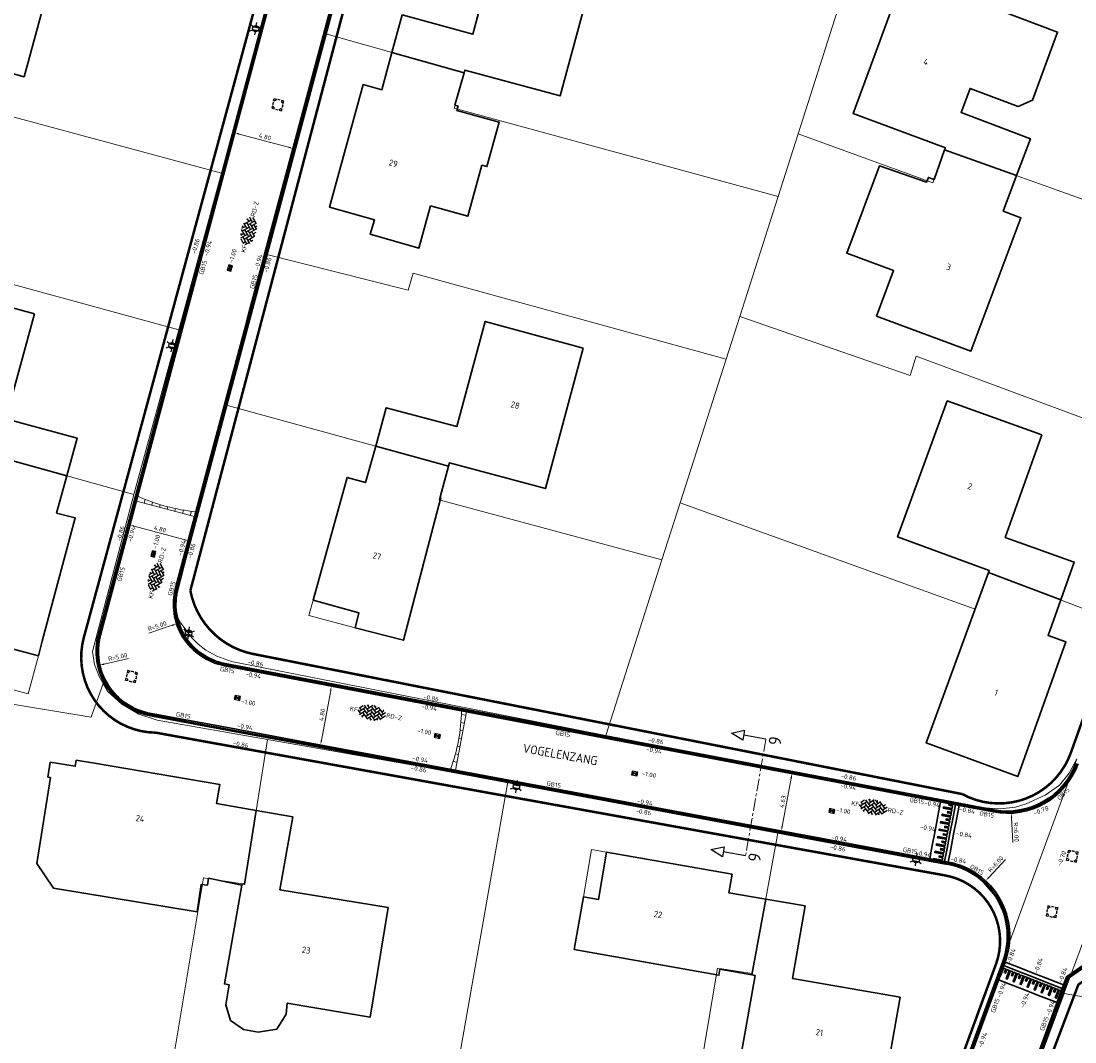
# Model space of a CAD drawing. Header units: metres. Extents: x 2514 to 227642, y 1683 to 852646.
# Tile 113 of 256: x 113650 to 113734, y 426273 to 426354. Entities that reach past the tile are written whole.
import ezdxf
from ezdxf.enums import TextEntityAlignment as Align
from ezdxf.lldxf.tags import DXFTag

# ---------------------------------------------------------------- set-up
doc = ezdxf.new("R2010")
doc.units = ezdxf.units.M
doc.linetypes.add('XX-CENTER', pattern=[8, 5, -1, 1, -1])
doc.layers.get('Defpoints').update_dxf_attribs({"color": 244, "lineweight": 35})
for name, color, linetype, lineweight in [('B-WE-KG-GRENS_PERCEEL-GV', 252, 'KG-PERCEEL', 18), ('B-WE-OG-BEBOUWING-GV', 4, 'Continuous', 35), ('B-WE-OG-BEBOUWING_HUISNUMMER-T25-200', 7, 'Continuous', 25), ('B-WE-OG-BEBOUWING_OVERBOUWING-GV', 4, 'Continuous', 18), ('B-WE-OG-BEBOUWING_STRAATNAAM-T35', 2, 'Continuous', 35), ('N-WE-IE-MEUBILAIR_WEGMEUBILAIR_LICHTMAST-S', 7, 'Continuous', 25), ('N-WE-KG-WERKGRENS-G', 7, 'XX-CENTER', 35), ('N-WE-RI-HWA_KOLK-S', 150, 'Continuous', 25), ('N-WE-RI-PUT-OPHOOGTEBRENGEN-S', 7, 'Continuous', 25), ('N-WE-VH-DREMPEL_BESTRAAT-G', 1, 'Continuous', 35), ('N-WE-VH-KANTOPSLUITING-T18', 1, 'Continuous', 18), ('N-WE-VH-KANTOPSLUITING_ACHTERKANTBAND-G', 1, 'Continuous', 50), ('N-WE-VH-KANTOPSLUITING_GELEIDEBAND-G', 2, 'Continuous', 35), ('N-WE-VH-KANTOPSLUITING_OPSLUITBAND_150X250-G', 1, 'Continuous', 35), ('N-WE-VH-M', 7, 'Continuous', 18), ('N-WE-VH-NAP-T18', 1, 'Continuous', 18), ('N-WE-VH-VERHARDING_BETONSTRAATSTEEN-S', 1, 'Continuous', 25), ('N-WE-VH-VERKANTING-G', 252, 'Continuous', 5), ('X-XX-AL-VERWIJZING-S', 7, 'Continuous', 25), ('X-XX-AL-VERWIJZING_DOORSNEDE-G', 7, 'XX-CENTER', 18)]:
    doc.layers.add(name, color=color, linetype=linetype, lineweight=lineweight)
doc.styles.add('ISO', font='NLCS-ISO.ttf')
doc.styles.add('NLCS-ISO', font='NLCS-ISO.ttf', dxfattribs={"height": 1.8})
doc.styles.add('NLCS-ISO-M200-T18', font='NLCS-ISO.ttf', dxfattribs={"height": 0.36})
doc.styles.add('NLCS-ISO-M200-T25', font='NLCS-ISO.ttf', dxfattribs={"height": 0.5})
doc.styles.add('NLCS-ISO-M200-T35', font='NLCS-ISO.ttf', dxfattribs={"height": 0.7})
doc.styles.get("Standard").update_dxf_attribs({"font": 'romans'})
tags = doc.linetypes.add('KG-PERCEEL', pattern='A,5.5,-2,["P",Standard,S=1.8,R=0,X=-0.5,Y=-0.9],-2,5.5,-2,[5,NLCS.SHX,S=0.75,R=0,X=0,Y=0],-2', length=19).pattern_tags.tags
tags[6] = DXFTag(74, 10)
doc.dimstyles.new('NLCS-M200-T18-PIJL_L2_H1', dxfattribs={"dimscale": 0.2, "dimtxt": 2.5, "dimasz": 1.8, "dimexe": 2, "dimexo": 2, "dimgap": 0.7, "dimtad": 1, "dimzin": 0, "dimdsep": 46, "dimtxsty": 'NLCS-ISO-M200-T18', "dimcen": 0, "dimdle": 2, "dimclrd": 256, "dimclre": 256, "dimclrt": 1, "dimadec": 1, "dimazin": 0, "dimtfac": 1, "dimtdec": 3, "dimtofl": 0, "dimtmove": 0, "dimatfit": 3, "dimfxl": 2, "dimfxlon": 1, "dimtfillclr": 256, "dimtolj": 1, "dimtzin": 0, "dimlwd": -1, "dimlwe": -1, "dimarcsym": 0})

# ---------------------------------------------------------------- blocks, each defined once
blk = doc.blocks.new('SVH-BSS_KEIFORMAAT_KEPER-SO')
at = {"ltscale": 0.1}
for p, q in [((-5.34, 0.88), (-4.45, 0)), ((-5.2, 0.74), (-4.03, 1.91)), ((-5.2, -0.74), (-2.97, 1.48)), ((-4.81, -1.84), (-2.97, 0)), ((-4.56, 1.6), (-4.45, 1.48)), ((-3.71, 0.74), (-1.48, -1.48)), ((-3.6, 2.11), (-1.48, 0)), ((-2.48, 2.48), (-1.48, 1.48)), ((-2.23, 0.74), (-0.21, 2.76)), ((-2.23, 2.23), (-1.85, 2.61)), ((-2.23, -0.74), (0, 1.48)), ((-2.23, -2.23), (0, 0)), ((-0.74, 2.23), (1.48, 0)), ((-0.74, 0.74), (1.48, -1.48)), ((0.22, 2.75), (1.48, 1.48)), ((0.74, 2.23), (1.2, 2.68)), ((0.74, 0.74), (2.45, 2.45)), ((0.74, -0.74), (2.97, 1.48)), ((0.74, -2.23), (2.97, 0)), ((2.23, 2.23), (4.45, 0)), ((2.23, 0.74), (4.45, -1.48)), ((3.71, 0.74), (4.5, 1.53)), ((3.71, -0.74), (5.25, 0.79)), ((4.22, 1.72), (4.45, 1.48)), ((5.2, 0.74), (5.39, 0.55)), ((-5.73, -0.2), (-4.45, -1.48)), ((-3.89, -2.41), (-2.97, -1.48)), ((-3.71, -0.74), (-1.48, -2.97)), ((-3.71, -2.23), (-3.27, -2.67)), ((-1.59, -3.08), (0, -1.48)), ((-0.74, -0.74), (1.48, -2.97)), ((-0.74, -2.23), (0.21, -3.18)), ((-0.22, -3.19), (0, -2.97)), ((1.36, -3.09), (2.97, -1.48)), ((2.23, -0.74), (3.84, -2.36)), ((2.23, -2.23), (2.78, -2.78)), ((3.71, -2.23), (5.57, -0.37)), ((5.2, -0.74), (5.41, -0.95))]:
    blk.add_line(p, q, dxfattribs=at)
at = {"style": 'NLCS-ISO'}
blk.add_attdef('FORMAAT', text='', height=1.8, dxfattribs=at).set_placement((-5.83, -0.22), align=Align.MIDDLE_RIGHT)
blk.add_attdef('KLEUR', text='', height=1.8, dxfattribs=at).set_placement((5.82, -0.22), align=Align.MIDDLE_LEFT)
at = {"style": 'NLCS-ISO', "flags": 1}
blk.add_attdef('FUNCTIE', text='', height=1.8, dxfattribs=at).set_placement((0.12, -3.58), align=Align.MIDDLE_CENTER)
blk = doc.blocks.new('SRI-PUT_OPHOOGTEBRENGEN-SO-flat-14')
at = {"layer": 'N-WE-RI-PUT-OPHOOGTEBRENGEN-S', "lineweight": -3}
for points in [[(-0.379, 0.166), (-0.413, -0.031)], [(-0.131, 0.427), (-0.328, 0.461), (-0.362, 0.264)], [(0.165, 0.375), (-0.032, 0.41)], [(0.426, 0.127), (0.461, 0.324), (0.264, 0.358)], [(0.375, -0.169), (0.409, 0.028)], [(-0.169, -0.378), (0.028, -0.413)], [(0.126, -0.43), (0.323, -0.464), (0.358, -0.267)]]:
    blk.add_lwpolyline(points, dxfattribs=at)
at = {"layer": 'N-WE-RI-PUT-OPHOOGTEBRENGEN-S'}
blk.add_lwpolyline([(-0.268, -0.361), (-0.465, -0.327), (-0.431, -0.13)], dxfattribs=at)
at = {"layer": 'N-WE-RI-PUT-OPHOOGTEBRENGEN-S', "lineweight": -3, "ltscale": 0.2}
for start, end in [(155.11667, 185.11667), (110.11667, 140.11667), (65.11188, 95.11188), (20.11188, 50.11188), (335.11188, 5.11188), (200.11667, 230.11667), (245.11667, 275.11667), (290.11188, 320.11188)]:
    blk.add_arc((-0.002, -0.002), 0.4, start, end, dxfattribs=at)
blk = doc.blocks.new('SRI-PUT_OPHOOGTEBRENGEN-SO-flat-15')
at = {"layer": 'N-WE-RI-PUT-OPHOOGTEBRENGEN-S', "lineweight": -3}
for points in [[(-0.372, 0.181), (-0.414, -0.015)], [(-0.113, 0.432), (-0.309, 0.474), (-0.351, 0.279)], [(0.18, 0.368), (-0.015, 0.411)], [(0.431, 0.109), (0.473, 0.305), (0.278, 0.347)], [(0.368, -0.184), (0.41, 0.012)], [(-0.185, -0.371), (0.011, -0.414)], [(0.109, -0.435), (0.304, -0.477), (0.346, -0.282)]]:
    blk.add_lwpolyline(points, dxfattribs=at)
at = {"layer": 'N-WE-RI-PUT-OPHOOGTEBRENGEN-S'}
blk.add_lwpolyline([(-0.282, -0.35), (-0.478, -0.308), (-0.435, -0.112)], dxfattribs=at)
at = {"layer": 'N-WE-RI-PUT-OPHOOGTEBRENGEN-S', "lineweight": -3, "ltscale": 0.2}
for start, end in [(152.79484, 182.79484), (107.79484, 137.79484), (62.79005, 92.79005), (17.79005, 47.79005), (332.79005, 2.79005), (197.79484, 227.79484), (242.79484, 272.79484), (287.79005, 317.79005)]:
    blk.add_arc((-0.002, -0.001), 0.4, start, end, dxfattribs=at)
blk = doc.blocks.new('SRI-PUT_OPHOOGTEBRENGEN-SO-flat-41')
at = {"layer": 'N-WE-RI-PUT-OPHOOGTEBRENGEN-S', "lineweight": -3}
for points in [[(-0.375, 0.169), (-0.409, -0.028)], [(-0.126, 0.43), (-0.323, 0.464), (-0.358, 0.267)], [(0.169, 0.378), (-0.028, 0.413)], [(0.379, -0.166), (0.413, 0.031)], [(-0.426, -0.127), (-0.461, -0.324), (-0.263, -0.358)], [(-0.165, -0.375), (0.032, -0.41)], [(0.131, -0.427), (0.328, -0.461), (0.362, -0.264)]]:
    blk.add_lwpolyline(points, dxfattribs=at)
at = {"layer": 'N-WE-RI-PUT-OPHOOGTEBRENGEN-S'}
blk.add_lwpolyline([(0.268, 0.361), (0.465, 0.327), (0.431, 0.13)], dxfattribs=at)
at = {"layer": 'N-WE-RI-PUT-OPHOOGTEBRENGEN-S', "lineweight": -3, "ltscale": 0.2}
for start, end in [(155.12104, 185.12104), (110.12104, 140.12104), (65.12583, 95.12583), (20.12583, 50.12583), (335.12583, 5.12583), (200.12104, 230.12104), (245.12104, 275.12104), (290.12583, 320.12583)]:
    blk.add_arc((0.002, 0.002), 0.4, start, end, dxfattribs=at)
blk = doc.blocks.new('SRI-PUT_OPHOOGTEBRENGEN-SO-flat-59')
at = {"layer": 'N-WE-RI-PUT-OPHOOGTEBRENGEN-S', "lineweight": -3}
for points in [[(-0.364, 0.198), (-0.414, 0.005)], [(0.195, 0.365), (0.001, 0.415)], [(0.436, 0.097), (0.485, 0.291), (0.292, 0.34)], [(-0.438, -0.092), (-0.488, -0.286), (-0.294, -0.336)], [(-0.197, -0.36), (-0.004, -0.41)], [(0.093, -0.435), (0.287, -0.484), (0.337, -0.291)], [(0.361, -0.194), (0.411, 0)]]:
    blk.add_lwpolyline(points, dxfattribs=at)
at = {"layer": 'N-WE-RI-PUT-OPHOOGTEBRENGEN-S'}
blk.add_lwpolyline([(-0.339, 0.295), (-0.29, 0.489), (-0.096, 0.439)], dxfattribs=at)
at = {"layer": 'N-WE-RI-PUT-OPHOOGTEBRENGEN-S', "lineweight": -3, "ltscale": 0.2}
for start, end in [(150.64543, 180.64543), (105.64543, 135.64543), (60.64543, 90.64543), (15.64543, 45.64543), (330.64064, 0.64064), (195.64064, 225.64064), (240.64064, 270.64064), (285.64064, 315.64064)]:
    blk.add_arc((-0.001, 0.002), 0.4, start, end, dxfattribs=at)
blk = doc.blocks.new('*D648')
at = {"layer": 'Defpoints', "color": 0, "transparency": 16777216}
for p in [(113726.72, 426285.635), (113722.644, 426281.232)]:
    blk.add_point(p, dxfattribs=at)
at = {"layer": 'N-WE-VH-M', "transparency": 16777216}
blk.add_line((113728.304, 426287.347), (113726.964, 426285.9), dxfattribs=at)
blk.add_solid([(113726.92, 426285.94), (113727.008, 426285.859), (113726.72, 426285.635)], dxfattribs=at)
at = {"layer": 'N-WE-VH-M', "color": 1, "transparency": 16777216, "insert": (113727.521, 426286.973), "char_height": 0.36, "attachment_point": 5, "rotation": 47.21526, "style": 'NLCS-ISO-M200-T18'}
blk.add_mtext('\\A1;R=6.00', dxfattribs=at)
blk = doc.blocks.new('*D366')
at = {"layer": 'Defpoints', "color": 0, "transparency": 16777216}
for p in [(113728.459, 426297.021), (113728.763, 426291.029)]:
    blk.add_point(p, dxfattribs=at)
at = {"layer": 'N-WE-VH-M', "transparency": 16777216}
blk.add_line((113728.882, 426288.7), (113728.782, 426290.669), dxfattribs=at)
blk.add_solid([(113728.842, 426290.672), (113728.722, 426290.666), (113728.763, 426291.029)], dxfattribs=at)
at = {"layer": 'N-WE-VH-M', "color": 1, "transparency": 16777216, "insert": (113729.16, 426289.521), "char_height": 0.36, "attachment_point": 5, "rotation": 272.90912, "style": 'NLCS-ISO-M200-T18'}
blk.add_mtext('\\A1;R=6.00', dxfattribs=at)
blk = doc.blocks.new('*D367')
at = {"layer": 'Defpoints', "color": 0, "transparency": 16777216}
for p in [(113660.995, 426303.921), (113656.116, 426302.828)]:
    blk.add_point(p, dxfattribs=at)
at = {"layer": 'N-WE-VH-M', "transparency": 16777216}
blk.add_line((113658.392, 426303.338), (113656.468, 426302.906), dxfattribs=at)
blk.add_solid([(113656.455, 426302.965), (113656.481, 426302.848), (113656.116, 426302.828)], dxfattribs=at)
at = {"layer": 'N-WE-VH-M', "color": 1, "transparency": 16777216, "insert": (113657.535, 426303.474), "char_height": 0.36, "attachment_point": 5, "rotation": 12.63139, "style": 'NLCS-ISO-M200-T18'}
blk.add_mtext('\\A1;R=5.00', dxfattribs=at)
blk = doc.blocks.new('*D368')
at = {"layer": 'Defpoints', "color": 0, "transparency": 16777216}
for p in [(113666.973, 426307.691), (113662.23, 426306.108)]:
    blk.add_point(p, dxfattribs=at)
at = {"layer": 'N-WE-VH-M', "transparency": 16777216}
blk.add_line((113660.018, 426305.37), (113661.888, 426305.994), dxfattribs=at)
blk.add_solid([(113661.869, 426306.051), (113661.907, 426305.937), (113662.23, 426306.108)], dxfattribs=at)
at = {"layer": 'N-WE-VH-M', "color": 1, "transparency": 16777216, "insert": (113660.681, 426305.929), "char_height": 0.36, "attachment_point": 5, "rotation": 18.44901, "style": 'NLCS-ISO-M200-T18'}
blk.add_mtext('\\A1;R=5.00', dxfattribs=at)
blk = doc.blocks.new('*D471')
at = {"layer": 'Defpoints', "color": 0, "transparency": 16777216}
for p in [(113667.359, 426347.048), (113671.991, 426345.788), (113671.511, 426343.992)]:
    blk.add_point(p, dxfattribs=at)
at = {"layer": 'N-WE-VH-M', "transparency": 16777216}
for p, q in [((113666.977, 426345.62), (113666.77, 426344.847)), ((113667.222, 426345.14), (113671.163, 426344.085)), ((113671.614, 426344.379), (113671.407, 426343.606))]:
    blk.add_line(p, q, dxfattribs=at)
for points in [[(113667.237, 426345.198), (113667.206, 426345.082), (113666.874, 426345.233)], [(113671.178, 426344.143), (113671.147, 426344.027), (113671.511, 426343.992)]]:
    blk.add_solid(points, dxfattribs=at)
at = {"layer": 'N-WE-VH-M', "color": 1, "transparency": 16777216, "insert": (113669.275, 426344.922), "char_height": 0.36, "attachment_point": 5, "rotation": 345.01961, "style": 'NLCS-ISO-M200-T18'}
blk.add_mtext('\\A1;4.80', dxfattribs=at)
blk = doc.blocks.new('*D472')
at = {"layer": 'Defpoints', "color": 0, "transparency": 16777216}
for p in [(113658.996, 426315.793), (113663.628, 426314.533), (113663.147, 426312.737)]:
    blk.add_point(p, dxfattribs=at)
at = {"layer": 'N-WE-VH-M', "transparency": 16777216}
for p, q in [((113658.614, 426314.364), (113658.407, 426313.592)), ((113658.858, 426313.885), (113662.8, 426312.83)), ((113663.251, 426313.124), (113663.044, 426312.351))]:
    blk.add_line(p, q, dxfattribs=at)
for points in [[(113658.874, 426313.943), (113658.843, 426313.827), (113658.511, 426313.978)], [(113662.815, 426312.888), (113662.784, 426312.772), (113663.147, 426312.737)]]:
    blk.add_solid(points, dxfattribs=at)
at = {"layer": 'N-WE-VH-M', "color": 1, "transparency": 16777216, "insert": (113660.912, 426313.667), "char_height": 0.36, "attachment_point": 5, "rotation": 345.01961, "style": 'NLCS-ISO-M200-T18'}
blk.add_mtext('\\A1;4.80', dxfattribs=at)
blk = doc.blocks.new('*D473')
at = {"layer": 'Defpoints', "color": 0, "transparency": 16777216}
for p in [(113673.376, 426301.384), (113674.579, 426301.16), (113672.484, 426296.692)]:
    blk.add_point(p, dxfattribs=at)
at = {"layer": 'N-WE-VH-M', "transparency": 16777216}
for p, q in [((113673.769, 426296.818), (113674.513, 426300.806)), ((113674.185, 426301.233), (113674.972, 426301.086)), ((113673.31, 426296.538), (113674.096, 426296.391))]:
    blk.add_line(p, q, dxfattribs=at)
for points in [[(113674.454, 426300.817), (113674.572, 426300.795), (113674.579, 426301.16)], [(113673.71, 426296.829), (113673.828, 426296.807), (113673.703, 426296.464)]]:
    blk.add_solid(points, dxfattribs=at)
at = {"layer": 'N-WE-VH-M', "color": 1, "transparency": 16777216, "insert": (113673.826, 426298.871), "char_height": 0.36, "attachment_point": 5, "rotation": 79.43413, "style": 'NLCS-ISO-M200-T18'}
blk.add_mtext('\\A1;4.80', dxfattribs=at)
blk = doc.blocks.new('*D474')
at = {"layer": 'Defpoints', "color": 0, "transparency": 16777216}
for p in [(113710.477, 426294.319), (113711.282, 426294.169), (113709.612, 426289.766)]:
    blk.add_point(p, dxfattribs=at)
at = {"layer": 'N-WE-VH-M', "transparency": 16777216}
for p, q in [((113710.498, 426289.967), (113711.216, 426293.815)), ((113710.889, 426294.242), (113711.675, 426294.096)), ((113710.039, 426289.687), (113710.825, 426289.54))]:
    blk.add_line(p, q, dxfattribs=at)
for points in [[(113711.157, 426293.826), (113711.275, 426293.804), (113711.282, 426294.169)], [(113710.439, 426289.978), (113710.557, 426289.956), (113710.432, 426289.613)]]:
    blk.add_solid(points, dxfattribs=at)
at = {"layer": 'N-WE-VH-M', "color": 1, "transparency": 16777216, "insert": (113710.543, 426291.95), "char_height": 0.36, "attachment_point": 5, "rotation": 79.43413, "style": 'NLCS-ISO-M200-T18'}
blk.add_mtext('\\A1;4.63', dxfattribs=at)
blk = doc.blocks.new('N-SRI-KOLK_STRAAT_450X300-SO')
h = blk.add_hatch(color=256)
h.dxf.hatch_style = 1
h.paths.add_polyline_path([(0, 0.75), (-1.125, 1.5), (-1.125, 0)])
h.paths.add_polyline_path([(1.125, 1.5), (0, 0.75), (1.125, 0)])
for p, q in [((-1.125, 0), (1.125, 1.5)), ((1.125, 0), (-1.125, 1.5))]:
    blk.add_line(p, q)
at = {"flags": 128}
blk.add_lwpolyline([(-1.125, 0), (1.125, 0), (1.125, 1.5), (-1.125, 1.5)], close=True, dxfattribs=at)
blk = doc.blocks.new('SAL-VERWIJZING_DOORSNEDE_BOVEN-SO')
for p, q in [((-2, 9), (0, 14)), ((0, 14), (2, 9)), ((2, 9), (-2, 9)), ((0, 0), (0, 9))]:
    blk.add_line(p, q)
at = {"lineweight": 50, "style": 'NLCS-ISO'}
blk.add_attdef('...', text='', height=5, dxfattribs=at).set_placement((-0.05, -1.19), align=Align.TOP_CENTER)
blk = doc.blocks.new('N-SIE-WEG_LICHTMAST-SO')
h = blk.add_hatch(color=256)
h.paths.add_polyline_path([(1.16, 0.5, 0.658505), (-1.16, 0.5)])
h.paths.add_polyline_path([(-1.16, -0.5, 0.658505), (1.16, -0.5)])
at = {"flags": 128}
for points in [[(-2.19, 1.27), (-1.1, 0.63)], [(-1.16, 0.5), (1.16, 0.5)], [(0, 1.27), (0, 2.53)], [(1.1, 0.63), (2.19, 1.27)], [(-2.19, -1.27), (-1.1, -0.63)], [(-1.16, -0.5), (1.16, -0.5)], [(0, -1.27), (0, -2.53)], [(2.19, -1.27), (1.1, -0.63)]]:
    blk.add_lwpolyline(points, dxfattribs=at)
at = {"ltscale": 0.5}
blk.add_circle((0, 0), 1.27, dxfattribs=at)
at = {"style": 'NLCS-ISO'}
blk.add_attdef('TYPE', text='', height=1.8, dxfattribs=at).set_placement((0, 2.53), align=Align.BOTTOM_CENTER)

msp = doc.modelspace()

# ---------------------------------------------------------------- hatches: boundary and pattern name
at = {"layer": 'N-WE-VH-VERKANTING-G', "ltscale": 0.2}
h = msp.add_hatch(dxfattribs=at)
h.set_pattern_fill('ANSI31', color=256, scale=0.2, angle=45)
h.set_pattern_definition([(75.02, (113659.02444, 426315.8985), (-0.61342, 0.16414), [])])
edge = h.paths.add_edge_path()
edge.add_line((113663.765, 426315.044), (113663.661, 426314.658))
edge.add_line((113663.661, 426314.658), (113659.024, 426315.899))
edge.add_line((113659.024, 426315.899), (113659.128, 426316.285))
edge.add_arc((113665.136, 426329.454), 14.475, 245.47594, 264.56327)
h = msp.add_hatch(dxfattribs=at)
h.set_pattern_fill('ANSI31', color=256, scale=0.2, angle=45)
h.set_pattern_definition([(169.434, (113684.4596, 426294.458), (-0.11644, -0.62423), [])])
edge = h.paths.add_edge_path()
edge.add_line((113684.935, 426299.187), (113685.328, 426299.113))
edge.add_line((113685.328, 426299.113), (113684.46, 426294.458))
edge.add_line((113684.46, 426294.458), (113684.066, 426294.531))
edge.add_arc((113670.846, 426299.406), 14.09, 339.75973, 359.10853)

# ---------------------------------------------------------------- linework, layer by layer
at = {"layer": 'B-WE-KG-GRENS_PERCEEL-GV', "ltscale": 0.2}
for points in [[(113631.603, 426369.059), (113627.896, 426355.613), (113638.9, 426352.495), (113638.057, 426349.511), (113665.804, 426342.028), (113670.303, 426358.555)], [(113677.538, 426366.568), (113673.94, 426353.173), (113685.149, 426350.009), (113684.349, 426347.2), (113710.174, 426340.167), (113711.772, 426345.165)], [(113715.316, 426356.25), (113711.772, 426345.165), (113722.51, 426341.253), (113723.452, 426343.885), (113748.674, 426334.862), (113753.312, 426347.866), (113753.34, 426347.944)], [(113673.94, 426353.173), (113669.216, 426335.589), (113680.689, 426332.698), (113681.079, 426334.046), (113706.031, 426327.209)], [(113634.403, 426335.463), (113634.904, 426337.047), (113662.407, 426329.549), (113665.804, 426342.028)], [(113707.12, 426330.614), (113710.174, 426340.167)], [(113634.403, 426335.463), (113623.201, 426338.415), (113619.263, 426323.986), (113646.939, 426316.532), (113647.732, 426319.498), (113658.834, 426316.421), (113662.407, 426329.549)], [(113669.216, 426335.589), (113669.156, 426335.367), (113668.012, 426331.094), (113666.1, 426323.56), (113683.916, 426318.677), (113683.171, 426315.987), (113700.914, 426311.203), (113702.372, 426315.764)], [(113666.1, 426323.56), (113662.151, 426308.004), (113662.176, 426307.253), (113662.29, 426306.636), (113662.571, 426306.167), (113663.47, 426304.972), (113663.96, 426304.48), (113664.555, 426304.008), (113665.428, 426303.548), (113666.602, 426303.107), (113688.78, 426298.722), (113696.441, 426297.214), (113700.914, 426311.203)], [(113642.697, 426301.457), (113648.148, 426299.883), (113655.415, 426298.668), (113656.373, 426301.364), (113656.06, 426301.903), (113655.942, 426302.208), (113655.679, 426302.884), (113655.529, 426303.914), (113658.834, 426316.421)], [(113669.478, 426296.883), (113660.679, 426298.424), (113659.212, 426298.924), (113657.867, 426299.716), (113656.748, 426300.717), (113656.373, 426301.364)], [(113696.441, 426297.214), (113697.433, 426297.019), (113725.365, 426291.525), (113727.882, 426291.37), (113729.11, 426291.494), (113729.95, 426291.779), (113731.467, 426292.455), (113732.601, 426293.27), (113733.369, 426294.223)], [(113688.622, 426293.529), (113669.478, 426296.883), (113667.65, 426285.368), (113664.382, 426285.871), (113661.815, 426270.579), (113662.627, 426270.438)], [(113728.335, 426279.964), (113733.98, 426295.364), (113733.369, 426294.223)], [(113700.584, 426263.751), (113702.78, 426263.364), (113705.353, 426278.681), (113708.112, 426278.241), (113710.173, 426289.586), (113689.445, 426293.385), (113688.622, 426293.529), (113683.893, 426266.691)], [(113702.78, 426263.364), (113721.045, 426260.146), (113727.964, 426278.715), (113728.335, 426279.964), (113728.473, 426281.531), (113728.227, 426282.937), (113727.634, 426284.216), (113726.53, 426285.529), (113725.754, 426286.197), (113724.891, 426286.752), (113723.544, 426287.143), (113722.869, 426287.259), (113710.173, 426289.586)], [(113737.014, 426287.571), (113733.563, 426278.265)], [(113744.283, 426278.014), (113744.406, 426278.37), (113736.374, 426279.792), (113733.563, 426278.265), (113732.99, 426276.719), (113732.965, 426276.651), (113746.897, 426274.215)], [(113732.965, 426276.651), (113726.702, 426259.761)]]:
    msp.add_lwpolyline(points, dxfattribs=at)
msp.add_lwpolyline([(113702.372, 426315.764), (113725.874, 426307.271), (113726.949, 426310.21), (113737.965, 426306.014), (113742.564, 426318.389), (113742.932, 426319.378), (113721.187, 426327.434), (113720.699, 426325.912), (113707.12, 426330.614), (113706.031, 426327.209)], close=True, dxfattribs=at)
at = {"layer": 'B-WE-OG-BEBOUWING-GV'}
for points in [[(113653.133, 426360.972), (113649.703, 426361.902), (113641.933, 426364.008), (113639.616, 426355.611), (113633.901, 426357.16), (113633.076, 426354.145), (113638.9, 426352.495), (113638.972, 426352.749), (113646.619, 426350.653), (113650.079, 426349.704)], [(113695.84, 426359.398), (113688.109, 426361.493), (113685.834, 426353.092), (113680.21, 426354.633), (113679.39, 426351.635), (113685.149, 426350.009), (113685.213, 426350.234), (113692.795, 426348.177)], [(113727.789, 426355.001), (113720.223, 426357.813), (113716.151, 426346.779), (113723.508, 426344.043), (113723.452, 426343.885), (113729.188, 426341.833), (113730.293, 426344.769), (113724.761, 426346.851), (113725.474, 426348.771), (113729.324, 426347.341), (113730.441, 426347.845), (113732.455, 426353.267)], [(113685.149, 426350.009), (113679.39, 426351.635), (113678.58, 426348.675), (113677.105, 426349.082), (113674.408, 426339.303), (113677.994, 426338.314), (113677.663, 426337.157), (113681.544, 426336.046), (113682.472, 426339.41), (113685.441, 426338.591), (113686.563, 426342.659), (113686.968, 426342.547), (113687.944, 426346.075), (113684.567, 426347.009), (113684.664, 426347.361), (113684.414, 426347.43)], [(113729.188, 426341.833), (113723.452, 426343.885), (113722.604, 426341.516), (113722.158, 426341.683), (113722.017, 426341.306), (113718.25, 426342.598), (113715.649, 426335.654), (113719.377, 426334.258), (113718.022, 426330.639), (113725.55, 426327.828), (113729.525, 426338.47), (113728.119, 426338.995)], [(113650.912, 426330.824), (113643.068, 426332.938), (113640.054, 426321.723), (113647.767, 426319.65), (113647.723, 426319.5), (113653.488, 426317.903), (113654.318, 426320.905), (113648.621, 426322.44)], [(113694.644, 426328.084), (113686.836, 426330.208), (113684.555, 426321.827), (113678.942, 426323.328), (113678.099, 426320.271), (113683.916, 426318.677), (113683.99, 426318.944), (113691.627, 426316.886)], [(113731.209, 426321.164), (113723.655, 426323.869), (113719.701, 426313.034), (113727.007, 426310.369), (113726.949, 426310.21), (113732.702, 426308.019), (113733.779, 426311.028), (113728.284, 426312.995)], [(113683.916, 426318.677), (113678.099, 426320.271), (113677.298, 426317.37), (113675.823, 426317.777), (113673.124, 426308), (113676.765, 426306.988), (113676.457, 426305.807), (113680.305, 426304.8), (113683.283, 426316.18), (113683.229, 426316.195)], [(113732.702, 426308.019), (113726.949, 426310.21), (113721.978, 426296.618), (113729.283, 426293.946), (113733.122, 426304.679), (113731.691, 426305.191)], [(113655.674, 426295.022), (113654.234, 426295.247), (113654.15, 426294.759), (113652.163, 426295.087), (113651.974, 426293.896), (113652.171, 426293.862), (113651.088, 426287.029), (113652.417, 426285.052), (113663.858, 426283.174), (113664.196, 426285.352), (113664.687, 426285.278), (113664.786, 426285.84), (113667.442, 426285.299), (113667.459, 426285.397), (113667.65, 426285.368), (113668.582, 426291.239), (113665.41, 426291.803), (113665.668, 426293.321)], [(113671.495, 426290.721), (113668.582, 426291.239), (113667.65, 426285.368), (113667.459, 426285.397), (113667.442, 426285.299), (113666.046, 426277.416), (113666.419, 426277.351), (113666.162, 426275.754), (113666.516, 426274.511), (113667.562, 426273.801), (113668.737, 426273.568), (113670.216, 426273.805), (113670.973, 426275.003), (113671.053, 426275.893), (113677.664, 426274.773), (113679.095, 426283.508), (113670.464, 426284.922)], [(113706.51, 426286.178), (113696.51, 426287.913), (113695.855, 426284.139), (113694.653, 426284.348), (113693.925, 426280.16), (113705.454, 426278.11), (113705.536, 426278.586), (113708.093, 426278.135), (113709.189, 426284.169), (113706.249, 426284.67)], [(113712.34, 426283.631), (113709.189, 426284.169), (113708.093, 426278.135), (113708.336, 426278.092), (113707.038, 426270.749), (113718.559, 426268.723), (113719.902, 426276.361), (113711.331, 426277.858)]]:
    msp.add_lwpolyline(points, close=True, dxfattribs=at)
msp.add_lwpolyline([(113647.621, 426304.522), (113651.213, 426303.554), (113651.525, 426304.722), (113654.148, 426314.548), (113652.67, 426314.943), (113653.488, 426317.903), (113647.723, 426319.5)], dxfattribs=at)
at = {"layer": 'B-WE-OG-BEBOUWING_OVERBOUWING-GV'}
for points in [[(113647.621, 426304.522), (113643.456, 426305.645), (113644.061, 426307.869), (113642.789, 426308.215), (113642.206, 426305.947), (113641.647, 426303.771), (113643.61, 426303.266), (113643.384, 426302.417), (113650.409, 426300.542), (113651.213, 426303.554)], [(113676.765, 426306.988), (113673.124, 426308), (113672.784, 426306.768), (113676.457, 426305.807)], [(113696.51, 426287.913), (113695.309, 426288.121), (113694.653, 426284.348), (113695.855, 426284.139)]]:
    msp.add_lwpolyline(points, close=True, dxfattribs=at)
at = {"layer": 'N-WE-KG-WERKGRENS-G', "ltscale": 0.5, "const_width": 0.2, "flags": 128}
msp.add_lwpolyline([(113539.652, 426425.541), (113533.034, 426426.579), (113512.978, 426310.885), (113509.106, 426305.095), (113507.039, 426292.73), (113504.728, 426279.396), (113497.949, 426267.392), (113491.721, 426263.905), (113496.136, 426256.365), (113502.435, 426260.053, -0.182232), (113509.838, 426261.318, -0.126544), (113516.642, 426258.09), (113523.828, 426262.829), (113521.668, 426266.104), (113525.98, 426265.334), (113539.291, 426339.571), (113541.863, 426353.106), (113543.716, 426365.72), (113550.178, 426401.905), (113551.547, 426409.78), (113574.553, 426405.734), (113573.157, 426397.506), (113607.198, 426391.573), (113606.914, 426389.946), (113619.162, 426387.845), (113613.609, 426356.275), (113601.182, 426358.276), (113600.845, 426356.182), (113597.954, 426356.648), (113593.562, 426350.547), (113574.97, 426354.003), (113574.327, 426350.546), (113615.634, 426343.691), (113593.57, 426263.699, 0.356973), (113596.583, 426256.89), (113595.271, 426248.698), (113599.487, 426248.023), (113601.054, 426254.868), (113602.72, 426255.869), (113636.901, 426249.843), (113711.239, 426237.251), (113711.078, 426236.35), (113716.526, 426235.533), (113716.685, 426236.595), (113718.512, 426236.321), (113734.103, 426277.353), (113735.865, 426278.617), (113776.182, 426271.575), (113774.564, 426262.996), (113804.256, 426258), (113798.274, 426223.759), (113796.469, 426212.743), (113816.717, 426209.189), (113821.532, 426236.979), (113822.449, 426236.82), (113823.388, 426242.034), (113822.132, 426242.26), (113830.108, 426272.94), (113832.685, 426287.571), (113850.983, 426284.543), (113878.799, 426279.99), (113865.198, 426203.132), (113884.246, 426200.097), (113884.458, 426196.374), (113883.446, 426190.397), (113921.214, 426183.978), (113921.482, 426185.328), (113923.778, 426184.872), (113926.223, 426198.093), (113928.449, 426210.745), (113964.907, 426204.42), (113960.406, 426178.602), (113963.561, 426178.134), (113967.734, 426203.401), (113997.515, 426198.193), (113998.702, 426198.006), (113998.957, 426199.616), (114022.375, 426195.633), (114018.261, 426170.621), (114024.177, 426169.647), (114029.085, 426200.395), (114026.448, 426200.718), (114031.499, 426230.088), (114054.44, 426226.248), (114057.477, 426225.696), (114056.841, 426222.197), (114059.961, 426221.626), (114065.65, 426244.354), (114035.59, 426249.218), (114041.184, 426283.399), (114056.073, 426280.709), (114056.721, 426283.698), (114042.185, 426286.164), (114046.915, 426313.16), (114065.34, 426310.078), (114066.402, 426316.804), (114058.916, 426317.879), (114056.3, 426327.344), (114067.79, 426392.772), (114039.145, 426397.909), (113967.805, 426410.127), (113958.58, 426362.909), (114027.859, 426351.392), (114036.556, 426349.826), (114034.317, 426336.794), (114032.043, 426337.194), (114031.497, 426333.947), (114035.343, 426333.283), (114031.409, 426310.162), (113989.982, 426317.452), (113994.21, 426340.55), (114008.87, 426338.023), (114009.525, 426341.433), (113875.208, 426365.513)], format="xyb", dxfattribs=at)
for points in [[(113644.37, 426393.515), (113677.311, 426387.81), (113654.836, 426305.024, 0.490671), (113660.567, 426297.441), (113723.502, 426286.064, -0.464347), (113727.554, 426279.029), (113715.781, 426246.949, -0.428326), (113710.445, 426244.632), (113609.459, 426261.846, -0.401424), (113605.096, 426267.725), (113639.109, 426388.598), (113642.957, 426388.013)], [(113683.827, 426386.412), (113761.073, 426372.715), (113733.508, 426295.834, -0.460826), (113724.855, 426292.548), (113668.332, 426303.712, -0.306359), (113663.327, 426308.759)]]:
    msp.add_lwpolyline(points, format="xyb", close=True, dxfattribs=at)
at = {"layer": 'N-WE-VH-DREMPEL_BESTRAAT-G'}
for points in [[(113723.129, 426291.927), (113722.915, 426290.8), (113722.691, 426289.621), (113722.467, 426288.442), (113722.272, 426287.416)], [(113722.566, 426287.359), (113722.575, 426287.404), (113723.262, 426287.273), (113723.3, 426287.469), (113723.005, 426287.525), (113723.024, 426287.624), (113723.318, 426287.568), (113723.356, 426287.764), (113722.668, 426287.895), (113722.687, 426287.993), (113723.374, 426287.862), (113723.412, 426288.059), (113723.117, 426288.115), (113723.136, 426288.213), (113723.431, 426288.157), (113723.449, 426288.255), (113723.468, 426288.353), (113722.78, 426288.484), (113722.799, 426288.582), (113723.487, 426288.452), (113723.524, 426288.648), (113723.229, 426288.704), (113723.248, 426288.802), (113723.543, 426288.746), (113723.58, 426288.943), (113722.892, 426289.074), (113722.911, 426289.172), (113723.599, 426289.041), (113723.636, 426289.238), (113723.341, 426289.294), (113723.36, 426289.392), (113723.655, 426289.336), (113723.673, 426289.434), (113723.692, 426289.532), (113723.004, 426289.663), (113723.023, 426289.761), (113723.711, 426289.631), (113723.748, 426289.827), (113723.453, 426289.883), (113723.472, 426289.981), (113723.767, 426289.925), (113723.804, 426290.122), (113723.116, 426290.253), (113723.135, 426290.351), (113723.823, 426290.22), (113723.86, 426290.417), (113723.565, 426290.473), (113723.584, 426290.571), (113723.879, 426290.515), (113723.897, 426290.613), (113723.916, 426290.711), (113723.228, 426290.842), (113723.247, 426290.94), (113723.935, 426290.809), (113723.972, 426291.006), (113723.677, 426291.062), (113723.696, 426291.16), (113723.991, 426291.104), (113724.028, 426291.301), (113723.34, 426291.431), (113723.359, 426291.53), (113724.047, 426291.399), (113724.084, 426291.595), (113723.789, 426291.651), (113723.808, 426291.75), (113724.103, 426291.694), (113724.112, 426291.74)], [(113724.308, 426291.702), (113724.094, 426290.576), (113723.87, 426289.397), (113723.646, 426288.218), (113723.45, 426287.187)], [(113724.603, 426291.646), (113724.389, 426290.52), (113724.164, 426289.341), (113723.94, 426288.162), (113723.744, 426287.13)], [(113727.842, 426278.039), (113727.884, 426278.023), (113728.139, 426278.675), (113728.325, 426278.602), (113728.216, 426278.322), (113728.309, 426278.286), (113728.418, 426278.565), (113728.605, 426278.493), (113728.35, 426277.841), (113728.443, 426277.804), (113728.698, 426278.456), (113728.884, 426278.383), (113728.775, 426278.104), (113728.868, 426278.068), (113728.977, 426278.347), (113729.07, 426278.311), (113729.164, 426278.274), (113728.909, 426277.622), (113729.002, 426277.586), (113729.257, 426278.238), (113729.443, 426278.165), (113729.334, 426277.886), (113729.427, 426277.849), (113729.536, 426278.129), (113729.722, 426278.056), (113729.468, 426277.404), (113729.561, 426277.367), (113729.816, 426278.019), (113730.002, 426277.947), (113729.893, 426277.667), (113729.986, 426277.631), (113730.095, 426277.91), (113730.188, 426277.874), (113730.281, 426277.837), (113730.027, 426277.185), (113730.12, 426277.149), (113730.374, 426277.801), (113730.561, 426277.728), (113730.452, 426277.449), (113730.545, 426277.412), (113730.654, 426277.692), (113730.84, 426277.619), (113730.585, 426276.967), (113730.679, 426276.931), (113730.933, 426277.583), (113731.12, 426277.51), (113731.01, 426277.231), (113731.104, 426277.194), (113731.213, 426277.474), (113731.306, 426277.437), (113731.399, 426277.401), (113731.144, 426276.749), (113731.237, 426276.712), (113731.492, 426277.364), (113731.678, 426277.292), (113731.569, 426277.012), (113731.662, 426276.976), (113731.772, 426277.255), (113731.958, 426277.182), (113731.703, 426276.53), (113731.796, 426276.494), (113732.051, 426277.146), (113732.237, 426277.073), (113732.128, 426276.794), (113732.221, 426276.757), (113732.33, 426277.037), (113732.517, 426276.964), (113732.262, 426276.312), (113732.355, 426276.276), (113732.61, 426276.928), (113732.75, 426276.873)], [(113732.829, 426277.057), (113731.379, 426277.623), (113730.261, 426278.06), (113729.143, 426278.497), (113728.166, 426278.879)], [(113732.932, 426277.338), (113731.488, 426277.903), (113730.37, 426278.34), (113729.252, 426278.776), (113728.274, 426279.158)], [(113732.414, 426275.931), (113730.942, 426276.506), (113729.824, 426276.942), (113728.707, 426277.379), (113727.734, 426277.759)]]:
    msp.add_lwpolyline(points, dxfattribs=at)
at = {"layer": 'N-WE-VH-KANTOPSLUITING_ACHTERKANTBAND-G', "ltscale": 0.2}
for p, q in [((113666.558, 426297.645), (113672.456, 426296.544)), ((113707.21, 426290.062), (113713.108, 426288.962)), ((113733.297, 426277.895), (113735.942, 426279.751)), ((113716.208, 426246.829), (113728.134, 426279.21)), ((113733.072, 426277.284), (113733.297, 426277.895)), ((113718.021, 426236.415), (113733.072, 426277.284))]:
    msp.add_line(p, q, dxfattribs=at)
for points in [[(113678.379, 426388.808), (113656.02, 426305.252, 0.436965), (113660.051, 426298.858), (113666.558, 426297.645)], [(113683.278, 426387.389), (113662.288, 426308.944, 0.435942), (113666.067, 426302.926), (113727.366, 426291.274)]]:
    msp.add_lwpolyline(points, format="xyb", dxfattribs=at)
for points in [[(113672.456, 426296.544), (113707.21, 426290.062)], [(113713.108, 426288.962), (113723.717, 426286.983)]]:
    msp.add_lwpolyline(points, dxfattribs=at)
for centre, start, end in [((113728.459, 426297.021), 259.23732, 339.78195), ((113722.644, 426281.232), 339.78195, 79.43413)]:
    msp.add_arc(centre, 5.85, start, end, dxfattribs=at)
at = {"layer": 'N-WE-VH-KANTOPSLUITING_GELEIDEBAND-G', "ltscale": 0.2}
for p, q in [((113666.586, 426297.792), (113672.484, 426296.692)), ((113707.237, 426290.209), (113713.136, 426289.109)), ((113716.349, 426246.777), (113728.274, 426279.158)), ((113718.046, 426236.918), (113732.932, 426277.338))]:
    msp.add_line(p, q, dxfattribs=at)
for points in [[(113678.523, 426388.769), (113656.165, 426305.213, 0.436965), (113660.079, 426299.006), (113666.586, 426297.792)], [(113683.133, 426387.428), (113662.143, 426308.983, 0.435942), (113666.039, 426302.778), (113724.603, 426291.646)]]:
    msp.add_lwpolyline(points, format="xyb", dxfattribs=at)
for points in [[(113672.484, 426296.692), (113707.237, 426290.209)], [(113713.136, 426289.109), (113723.744, 426287.13)]]:
    msp.add_lwpolyline(points, dxfattribs=at)
at = {"layer": 'N-WE-VH-KANTOPSLUITING_OPSLUITBAND_150X250-G', "ltscale": 0.2, "flags": 128}
msp.add_lwpolyline([(113724.603, 426291.646), (113727.338, 426291.126, 0.366664), (113734.089, 426294.947)], format="xyb", dxfattribs=at)
msp.add_lwpolyline([(113732.932, 426277.338), (113733.173, 426277.991), (113735.907, 426279.91), (113737.754, 426279.586)], dxfattribs=at)
at = {"layer": 'N-WE-VH-KANTOPSLUITING_OPSLUITBAND_150X250-G', "ltscale": 0.2}
msp.add_arc((113722.644, 426281.232), 6, 339.78195, 79.43413, dxfattribs=at)
at = {"layer": 'N-WE-VH-VERKANTING-G', "ltscale": 0.2, "flags": 128}
for points in [[(113663.765, 426315.044), (113663.661, 426314.658), (113659.024, 426315.899), (113659.128, 426316.285, 0.083477)], [(113684.935, 426299.187), (113685.328, 426299.113), (113684.46, 426294.458), (113684.066, 426294.531, 0.084626)]]:
    msp.add_lwpolyline(points, format="xyb", close=True, dxfattribs=at)
at = {"layer": 'X-XX-AL-VERWIJZING_DOORSNEDE-G', "ltscale": 0.2, "flags": 128}
msp.add_lwpolyline([(113709.208, 426296.925), (113707.579, 426287.639)], dxfattribs=at)

# ---------------------------------------------------------------- block references
at = {"layer": 'N-WE-IE-MEUBILAIR_WEGMEUBILAIR_LICHTMAST-S', "xscale": 0.2, "yscale": 0.2, "zscale": 0.2, "rotation": 350.1566500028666}
for p in [(113668.536, 426353.539), (113661.862, 426328.275), (113663.185, 426305.369), (113689.32, 426293.139), (113721.181, 426287.322)]:
    msp.add_blockref('N-SIE-WEG_LICHTMAST-SO', p, dxfattribs=at)
at = {"layer": 'N-WE-RI-HWA_KOLK-S', "ltscale": 0.2, "xscale": 0.2, "yscale": 0.2, "zscale": 0.2}
for p, rotation in [((113666.331, 426334.501), 255.0196057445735), ((113660.237, 426311.725), 255.0196057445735), ((113667.108, 426300.352), 169.237320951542), ((113683.047, 426297.322), 169.237320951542), ((113698.766, 426294.334), 169.237320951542), ((113714.485, 426291.347), 169.237320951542)]:
    msp.add_blockref('N-SRI-KOLK_STRAAT_450X300-SO', p, dxfattribs=dict(at, rotation=rotation))
at = {"layer": 'N-WE-RI-PUT-OPHOOGTEBRENGEN-S', "ltscale": 0.2}
for name, p in [('SRI-PUT_OPHOOGTEBRENGEN-SO-flat-59', (113670.302, 426347.479)), ('SRI-PUT_OPHOOGTEBRENGEN-SO-flat-15', (113658.639, 426301.915)), ('SRI-PUT_OPHOOGTEBRENGEN-SO-flat-14', (113733.631, 426287.594)), ('SRI-PUT_OPHOOGTEBRENGEN-SO-flat-41', (113731.999, 426283.171))]:
    msp.add_blockref(name, p, dxfattribs=at)
at = {"layer": 'N-WE-VH-VERHARDING_BETONSTRAATSTEEN-S', "xscale": 0.2, "yscale": 0.2, "zscale": 0.2}
for p, rotation in [((113667.948, 426337.443), 75.01960573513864), ((113660.568, 426309.865), 75.01960573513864), ((113677.812, 426299.079), 349.3357271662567), ((113717.778, 426291.553), 349.3357271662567)]:
    msp.add_blockref('SVH-BSS_KEIFORMAAT_KEPER-SO', p, dxfattribs=dict(at, rotation=rotation)).add_auto_attribs({'FORMAAT': 'KF', 'KLEUR': 'RD-Z'})
at = {"layer": 'X-XX-AL-VERWIJZING-S', "ltscale": 0.2, "xscale": 0.2, "yscale": 0.2, "zscale": 0.2, "rotation": 80.05004763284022}
for p in [(113709.208, 426296.925), (113707.579, 426287.639)]:
    msp.add_blockref('SAL-VERWIJZING_DOORSNEDE_BOVEN-SO', p, dxfattribs=at).add_auto_attribs({'...': '9'})

# ---------------------------------------------------------------- texts
at = {"layer": 'B-WE-OG-BEBOUWING_HUISNUMMER-T25-200', "style": 'NLCS-ISO-M200-T25'}
for s, rotation, p in [('4', 340, (113721.966, 426350.892)), ('29', 344, (113679.505, 426342.807)), ('3', 340, (113723.775, 426334.553)), ('28', 345, (113689.218, 426323.538)), ('2', 340, (113725.468, 426317.069)), ('27', 345, (113678.197, 426311.508)), ('1', 340, (113727.564, 426300.628)), ('24', 350, (113659.322, 426290.596)), ('22', 350, (113700.613, 426282.957)), ('23', 351, (113672.56, 426280.113)), ('21', 350, (113713.469, 426273.554))]:
    msp.add_text(s, height=0.5, rotation=rotation, dxfattribs=at).set_placement(p, align=Align.MIDDLE)
at = {"layer": 'B-WE-OG-BEBOUWING_STRAATNAAM-T35', "style": 'NLCS-ISO-M200-T35'}
msp.add_text('VOGELENZANG', height=0.7, rotation=350, dxfattribs=at).set_placement((113692.81, 426295.699), align=Align.MIDDLE)
at = {"layer": 'N-WE-VH-KANTOPSLUITING-T18', "style": 'NLCS-ISO-M200-T18'}
for s, rotation, p in [('GB15', 350.05005, (113665.664, 426302.359)), ('GB15', 350.05005, (113662.157, 426298.748)), ('GB15', 350.05005, (113692.418, 426297.273)), ('GB15', 350.05005, (113691.691, 426293.24)), ('OB15', 44.89729, (113732.627, 426292.023)), ('GB15', 350.05005, (113720.626, 426291.927)), ('OB15', 350.05005, (113726.195, 426290.853)), ('GB15', 350.05005, (113720.099, 426287.956)), ('OB15', 330.22272, (113725.424, 426286.666)), ('GB15', 69.78901, (113727.448, 426275.083)), ('GB15', 69.78901, (113731.358, 426273.642))]:
    msp.add_text(s, height=0.36, rotation=rotation, dxfattribs=at).set_placement(p)
at = {"layer": 'N-WE-VH-NAP-T18', "style": 'ISO'}
for s, rotation, p in [('-0.86', 74.7893, (113663.747, 426335.549)), ('-0.94', 74.7893, (113664.742, 426335.379)), ('-1.00', 74.7893, (113666.734, 426334.837)), ('GB15', 74.7893, (113664.36, 426333.9)), ('-0.94', 74.7893, (113668.763, 426334.285)), ('-0.86', 74.7893, (113669.487, 426334.046)), ('GB15', 74.7893, (113668.394, 426332.765)), ('-0.86', 74.7893, (113657.77, 426312.654)), ('-0.94', 74.7893, (113658.647, 426312.603)), ('-1.00', 74.7893, (113660.639, 426312.061)), ('-0.94', 74.7893, (113662.668, 426311.509)), ('-0.86', 74.7893, (113663.424, 426311.272)), ('GB15', 74.7893, (113657.819, 426309.455)), ('GB15', 74.7893, (113661.853, 426308.32)), ('-0.86', 350.05005, (113667.866, 426302.908)), ('-0.94', 350.05005, (113667.694, 426301.953)), ('-0.86', 350.05005, (113681.862, 426300.133)), ('-1.00', 350.05005, (113667.362, 426299.777)), ('-0.94', 350.05005, (113681.72, 426299.373)), ('-0.94', 350.05005, (113667.026, 426297.843)), ('-1.00', 350.05005, (113681.381, 426297.443)), ('-0.86', 350.05005, (113666.69, 426296.44)), ('-0.94', 350.05005, (113699.634, 426295.958)), ('-0.86', 350.05005, (113699.776, 426296.718)), ('-0.94', 350.05005, (113680.995, 426295.238)), ('-0.86', 350.05005, (113680.876, 426294.476)), ('-1.00', 350.05005, (113699.295, 426294.028)), ('-0.86', 350.05005, (113715.141, 426293.826)), ('-0.94', 350.05005, (113715.124, 426293.067)), ('-0.94', 350.05005, (113698.909, 426291.823)), ('-0.94', 350.05005, (113721.803, 426291.693)), ('-0.86', 350.05005, (113698.79, 426291.06)), ('-1.00', 350.05005, (113714.785, 426291.137)), ('-0.84', 350.05005, (113724.587, 426291.18)), ('-0.78', 21.7401, (113730.624, 426290.838)), ('-0.94', 350.05005, (113721.464, 426289.763)), ('-0.84', 350.05005, (113724.345, 426289.258)), ('-0.94', 350.05005, (113714.399, 426288.932)), ('-0.86', 350.05005, (113714.28, 426288.17)), ('-0.94', 350.05005, (113721.105, 426287.706)), ('-0.70', 69.78901, (113732.736, 426286.787)), ('-0.84', 350.05005, (113723.896, 426287.215)), ('-0.84', 69.78901, (113728.703, 426278.975)), ('-0.84', 69.78901, (113730.869, 426278.224)), ('-0.84', 69.78901, (113732.82, 426277.475)), ('-0.94', 69.78901, (113727.928, 426276.283)), ('-0.94', 69.78901, (113729.787, 426275.463)), ('-0.94', 69.78901, (113731.839, 426274.843)), ('-0.94', 69.78901, (113726.433, 426272.31))]:
    msp.add_text(s, height=0.36, rotation=rotation, dxfattribs=at).set_placement(p)

# ---------------------------------------------------------------- dimensions: what is measured, and where the dimension line sits
at = {"layer": 'N-WE-VH-M'}
for base, p1, p2, angle, picture, middle in [((113671.511, 426343.992), (113667.359, 426347.048), (113671.991, 426345.788), 345.01961, '*D471', (113669.275, 426344.922)), ((113663.147, 426312.737), (113658.996, 426315.793), (113663.628, 426314.533), 345.01961, '*D472', (113660.912, 426313.667)), ((113711.282, 426294.169), (113709.612, 426289.766), (113710.477, 426294.319), 79.43413, '*D474', (113710.543, 426291.95))]:
    dim = msp.add_linear_dim(base=base, p1=p1, p2=p2, angle=angle, dimstyle='NLCS-M200-T18-PIJL_L2_H1', override={"dimclrt": 1}, dxfattribs=at)
    dim.commit()
    dim.dimension.update_dxf_attribs({"geometry": picture, "text_midpoint": middle})
for center, mpoint, picture, middle in [((113666.973, 426307.691), (113662.23, 426306.108), '*D368', (113660.681, 426305.929)), ((113728.459, 426297.021), (113728.763, 426291.029), '*D366', (113729.16, 426289.521)), ((113722.644, 426281.232), (113726.72, 426285.635), '*D648', (113727.521, 426286.973))]:
    dim = msp.add_radius_dim(center=center, mpoint=mpoint, dimstyle='NLCS-M200-T18-PIJL_L2_H1', override={"dimpost": 'R=<>', "dimclrt": 1}, dxfattribs=at)
    dim.commit()
    dim.dimension.update_dxf_attribs({"geometry": picture, "text_midpoint": middle})
dim = msp.add_radius_dim(center=(113660.995, 426303.921), mpoint=(113656.116, 426302.828), dimstyle='NLCS-M200-T18-PIJL_L2_H1', override={"dimpost": 'R=<>', "dimclrt": 1}, dxfattribs=at)
dim.commit()
dim.dimension.update_dxf_attribs({"geometry": '*D367', "text_midpoint": (113657.605, 426303.161), "dimtype": 164})
dim = msp.add_linear_dim(base=(113674.579, 426301.16), p1=(113672.484, 426296.692), p2=(113673.376, 426301.384), angle=79.43413, text='4.80', dimstyle='NLCS-M200-T18-PIJL_L2_H1', override={"dimclrt": 1}, dxfattribs=at)
dim.commit()
dim.dimension.update_dxf_attribs({"geometry": '*D473', "text_midpoint": (113673.826, 426298.871)})

doc.saveas('drawing.dxf')
